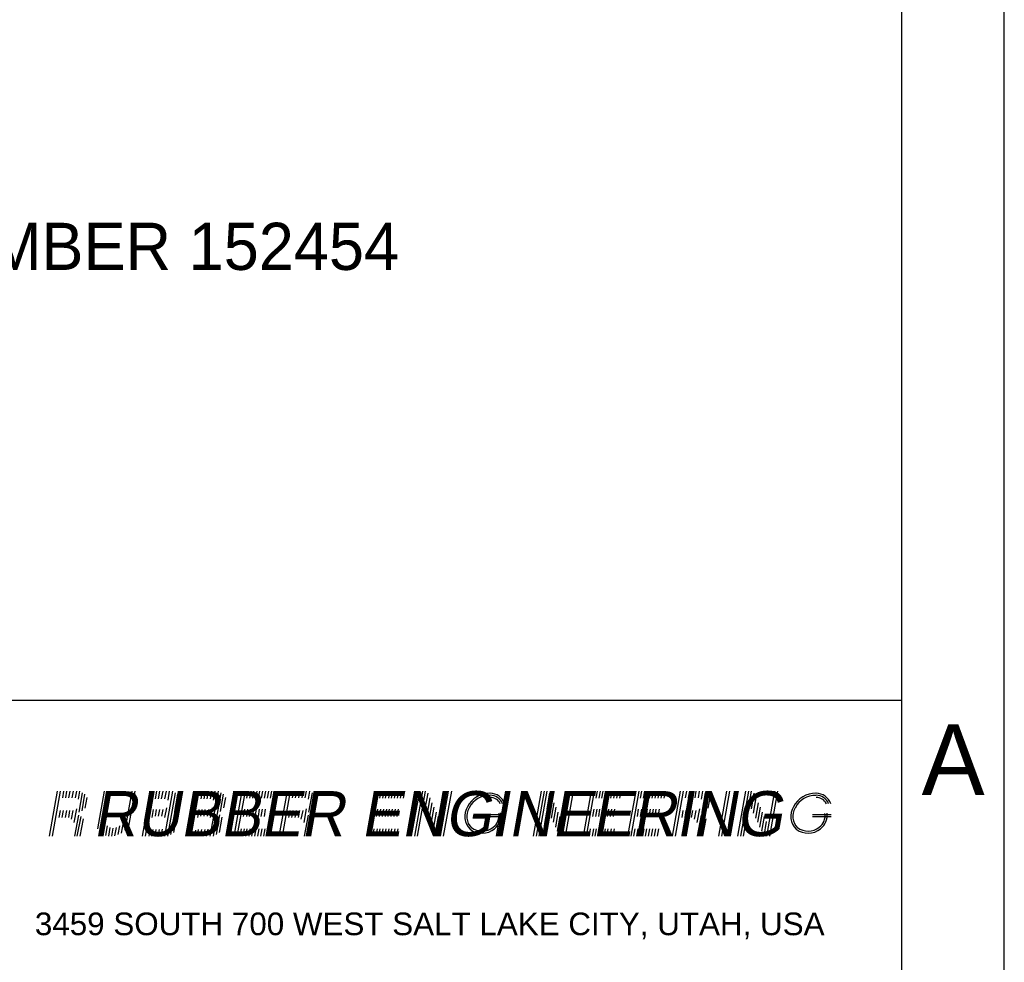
# Model space of a CAD drawing. Extents: x 0 to 108, y 0 to 78.
# Tile 8 of 54: x 97 to 108, y 8 to 19. Entities that reach past the tile are written whole.
import ezdxf
from ezdxf.enums import TextEntityAlignment as Align

# ---------------------------------------------------------------- set-up
doc = ezdxf.new("R2010")
doc.units = 0
doc.header["$LTSCALE"] = 3.5
doc.header["$MEASUREMENT"] = 0
for name, color, linetype in [('$INFO', 7, 'CONTINUOUS'), ('BORDER-35', 1, 'CONTINUOUS'), ('BORDER-70', 6, 'CONTINUOUS'), ('BORDER_OUTLINE-70', 5, 'CONTINUOUS'), ('TEXT-50', 2, 'CONTINUOUS')]:
    doc.layers.add(name, color=color, linetype=linetype)
doc.styles.add('BGA-STD', font='bgastd')
doc.styles.add('BGA-STD-4', font='bgastd', dxfattribs={"height": 0.55118})
doc.styles.add('NEW', font='outline', dxfattribs={"oblique": 10})

# ---------------------------------------------------------------- blocks, each defined once
blk = doc.blocks.new('BORDRDD')
at = {"layer": 'BORDER-35'}
for p, q in [((787, 0), (787, 563)), ((706.025, 70.2), (706.705, 74.026)), ((706.284, 70.2), (706.965, 74.026)), ((707.145, 73.463), (707.245, 74.026)), ((707.399, 73.463), (707.499, 74.026)), ((707.669, 73.463), (707.769, 74.026)), ((707.949, 73.463), (708.05, 74.026)), ((708.23, 73.463), (708.33, 74.026)), ((708.486, 73.349), (708.607, 74.011)), ((708.539, 72.228), (708.827, 73.88)), ((708.783, 72.352), (709.028, 73.778)), ((709.058, 72.572), (709.227, 73.491)), ((710.11, 70.834), (710.678, 74.026)), ((710.319, 70.549), (710.938, 74.026)), ((712.435, 70.702), (713.026, 74.026)), ((712.753, 71.048), (713.283, 74.026)), ((713.907, 70.2), (714.588, 74.026)), ((714.167, 70.2), (714.847, 74.026)), ((715.01, 73.366), (715.128, 74.026)), ((715.264, 73.366), (715.382, 74.026)), ((715.534, 73.366), (715.652, 74.026)), ((715.792, 70.2), (716.49, 74.011)), ((715.814, 73.366), (715.932, 74.026)), ((716.068, 70.2), (716.709, 73.88)), ((716.075, 73.256), (716.212, 74.026)), ((716.654, 72.291), (716.91, 73.778)), ((716.947, 72.605), (717.11, 73.491)), ((717.771, 70.2), (718.452, 74.026)), ((718.031, 70.2), (718.711, 74.026)), ((718.874, 73.366), (718.992, 74.026)), ((719.128, 73.366), (719.246, 74.026)), ((719.398, 73.366), (719.516, 74.026)), ((719.656, 70.2), (720.354, 74.011)), ((719.679, 73.366), (719.796, 74.026)), ((719.932, 70.2), (720.573, 73.88)), ((719.939, 73.256), (720.076, 74.026)), ((720.519, 72.291), (720.774, 73.778)), ((720.811, 72.605), (720.974, 73.491)), ((721.691, 70.2), (722.371, 74.026)), ((721.95, 70.2), (722.631, 74.026)), ((722.759, 73.419), (722.867, 74.026)), ((723.019, 73.419), (723.127, 74.026)), ((723.255, 73.419), (723.363, 74.026)), ((723.514, 73.419), (723.622, 74.026)), ((723.75, 73.419), (723.858, 74.026)), ((724.01, 73.419), (724.118, 74.026)), ((724.256, 73.419), (724.364, 74.026)), ((724.516, 73.419), (724.624, 74.026)), ((724.772, 73.419), (724.88, 74.026)), ((725.512, 70.2), (726.193, 74.026)), ((725.771, 70.2), (726.452, 74.026)), ((726.632, 73.463), (726.732, 74.026)), ((726.887, 73.463), (726.987, 74.026)), ((727.156, 73.463), (727.256, 74.026)), ((727.437, 73.463), (727.537, 74.026)), ((727.717, 73.463), (727.817, 74.026)), ((727.974, 73.349), (728.095, 74.011)), ((728.026, 72.228), (728.314, 73.88)), ((728.27, 72.352), (728.515, 73.778)), ((728.545, 72.572), (728.715, 73.491)), ((732.964, 70.2), (733.645, 74.026)), ((733.224, 70.2), (733.905, 74.026)), ((734.033, 73.419), (734.141, 74.026)), ((734.292, 73.419), (734.4, 74.026)), ((734.528, 73.419), (734.636, 74.026)), ((734.788, 73.419), (734.896, 74.026)), ((735.024, 73.419), (735.132, 74.026)), ((735.283, 73.419), (735.391, 74.026)), ((735.53, 73.419), (735.638, 74.026)), ((735.789, 73.419), (735.897, 74.026)), ((736.046, 73.419), (736.154, 74.026)), ((736.735, 70.2), (737.416, 74.026)), ((736.994, 70.2), (737.675, 74.026)), ((737.218, 70.2), (737.899, 74.026)), ((737.89, 72.521), (738.126, 73.848)), ((739.19, 70.2), (739.871, 74.026)), ((739.45, 70.2), (740.131, 74.026)), ((745.485, 70.2), (746.165, 74.026)), ((745.744, 70.2), (746.425, 74.026)), ((747.068, 70.2), (747.749, 74.026)), ((747.328, 70.2), (748.008, 74.026)), ((747.551, 70.2), (748.232, 74.026)), ((748.224, 72.521), (748.46, 73.848)), ((749.524, 70.2), (750.204, 74.026)), ((749.783, 70.2), (750.464, 74.026)), ((751.31, 70.2), (751.991, 74.026)), ((751.57, 70.2), (752.25, 74.026)), ((752.378, 73.419), (752.487, 74.026)), ((752.638, 73.419), (752.746, 74.026)), ((752.874, 73.419), (752.982, 74.026)), ((753.134, 73.419), (753.242, 74.026)), ((753.37, 73.419), (753.478, 74.026)), ((753.629, 73.419), (753.737, 74.026)), ((753.876, 73.419), (753.984, 74.026)), ((754.135, 73.419), (754.243, 74.026)), ((754.391, 73.419), (754.499, 74.026)), ((755.084, 70.2), (755.765, 74.026)), ((755.344, 70.2), (756.024, 74.026)), ((756.152, 73.419), (756.26, 74.026)), ((756.412, 73.419), (756.52, 74.026)), ((756.648, 73.419), (756.756, 74.026)), ((756.908, 73.419), (757.016, 74.026)), ((757.144, 73.419), (757.252, 74.026)), ((757.403, 73.419), (757.511, 74.026)), ((757.649, 73.419), (757.757, 74.026)), ((757.909, 73.419), (758.017, 74.026)), ((758.165, 73.419), (758.273, 74.026)), ((758.847, 70.2), (759.528, 74.026)), ((759.107, 70.2), (759.787, 74.026)), ((759.968, 73.463), (760.068, 74.026)), ((760.222, 73.463), (760.322, 74.026)), ((760.492, 73.463), (760.592, 74.026)), ((760.772, 73.463), (760.872, 74.026)), ((761.052, 73.463), (761.152, 74.026)), ((761.309, 73.349), (761.43, 74.011)), ((761.362, 72.228), (761.649, 73.88)), ((761.605, 72.352), (761.85, 73.778)), ((761.881, 72.572), (762.05, 73.491)), ((762.784, 70.2), (763.464, 74.026)), ((763.043, 70.2), (763.724, 74.026)), ((764.391, 70.2), (765.072, 74.026)), ((764.651, 70.2), (765.331, 74.026)), ((764.874, 70.2), (765.555, 74.026)), ((765.547, 72.521), (765.783, 73.848)), ((766.847, 70.2), (767.527, 74.026)), ((767.106, 70.2), (767.787, 74.026)), ((738.069, 72.143), (738.302, 73.453)), ((738.258, 71.744), (738.488, 73.036)), ((738.429, 71.381), (738.656, 72.657)), ((748.403, 72.143), (748.636, 73.453)), ((748.591, 71.744), (748.821, 73.036)), ((748.763, 71.381), (748.99, 72.657)), ((765.725, 72.143), (765.959, 73.453)), ((765.914, 71.744), (766.144, 73.036)), ((766.086, 71.381), (766.313, 72.657)), ((706.845, 71.778), (706.953, 72.387)), ((707.099, 71.778), (707.208, 72.387)), ((707.369, 71.778), (707.478, 72.387)), ((707.65, 71.778), (707.758, 72.387)), ((707.891, 71.646), (708.038, 72.387)), ((708.126, 71.351), (708.344, 72.53)), ((708.163, 70.202), (708.499, 71.984)), ((708.377, 70.202), (708.694, 71.876)), ((714.728, 71.778), (714.854, 72.478)), ((715.002, 71.889), (715.092, 72.478)), ((715.272, 71.89), (715.37, 72.478)), ((715.552, 71.891), (715.661, 72.478)), ((715.799, 71.776), (715.975, 72.612)), ((716.322, 70.36), (716.609, 72.025)), ((716.562, 70.517), (716.804, 71.829)), ((718.592, 71.778), (718.718, 72.478)), ((718.866, 71.889), (718.956, 72.478)), ((719.136, 71.89), (719.234, 72.478)), ((719.416, 71.891), (719.525, 72.478)), ((719.663, 71.776), (719.839, 72.612)), ((720.187, 70.36), (720.473, 72.025)), ((720.426, 70.517), (720.668, 71.829)), ((722.486, 71.886), (722.595, 72.496)), ((722.746, 71.886), (722.854, 72.496)), ((722.982, 71.886), (723.091, 72.496)), ((723.242, 71.886), (723.35, 72.496)), ((723.478, 71.886), (723.586, 72.496)), ((723.737, 71.886), (723.846, 72.496)), ((723.984, 71.886), (724.092, 72.496)), ((724.243, 71.886), (724.351, 72.496)), ((726.332, 71.778), (726.441, 72.387)), ((726.587, 71.778), (726.695, 72.387)), ((726.856, 71.778), (726.965, 72.387)), ((727.137, 71.778), (727.245, 72.387)), ((727.378, 71.646), (727.526, 72.387)), ((727.614, 71.351), (727.831, 72.53)), ((727.65, 70.202), (727.986, 71.984)), ((727.865, 70.202), (728.181, 71.876)), ((733.76, 71.886), (733.868, 72.496)), ((734.02, 71.886), (734.128, 72.496)), ((734.256, 71.886), (734.364, 72.496)), ((734.515, 71.886), (734.624, 72.496)), ((734.751, 71.886), (734.86, 72.496)), ((735.011, 71.886), (735.119, 72.496)), ((735.257, 71.886), (735.366, 72.496)), ((735.517, 71.886), (735.625, 72.496)), ((738.618, 70.982), (738.842, 72.241)), ((738.782, 70.634), (739.003, 71.878)), ((743.082, 72.038), (744.656, 72.038)), ((743.082, 71.864), (744.656, 71.864)), ((743.929, 70.2), (744.284, 72.194)), ((744.189, 70.2), (744.543, 72.194)), ((748.951, 70.982), (749.175, 72.241)), ((749.115, 70.634), (749.337, 71.878)), ((752.106, 71.886), (752.214, 72.496)), ((752.365, 71.886), (752.474, 72.496)), ((752.602, 71.886), (752.71, 72.496)), ((752.861, 71.886), (752.969, 72.496)), ((753.097, 71.886), (753.206, 72.496)), ((753.357, 71.886), (753.465, 72.496)), ((753.603, 71.886), (753.711, 72.496)), ((753.862, 71.886), (753.971, 72.496)), ((755.88, 71.886), (755.988, 72.496)), ((756.139, 71.886), (756.248, 72.496)), ((756.375, 71.886), (756.484, 72.496)), ((756.635, 71.886), (756.743, 72.496)), ((756.871, 71.886), (756.98, 72.496)), ((757.131, 71.886), (757.239, 72.496)), ((757.377, 71.886), (757.485, 72.496)), ((757.636, 71.886), (757.745, 72.496)), ((759.668, 71.778), (759.776, 72.387)), ((759.922, 71.778), (760.03, 72.387)), ((760.192, 71.778), (760.3, 72.387)), ((760.472, 71.778), (760.58, 72.387)), ((760.713, 71.646), (760.861, 72.387)), ((760.949, 71.351), (761.166, 72.53)), ((760.985, 70.202), (761.322, 71.984)), ((761.2, 70.202), (761.517, 71.876)), ((766.274, 70.982), (766.498, 72.241)), ((766.438, 70.634), (766.66, 71.878)), ((770.736, 72.038), (772.311, 72.038)), ((770.736, 71.864), (772.311, 71.864)), ((708.621, 70.202), (708.894, 71.682)), ((710.548, 70.395), (710.731, 71.422)), ((710.786, 70.274), (710.929, 71.079)), ((711.852, 70.34), (711.983, 71.076)), ((712.135, 70.473), (712.293, 71.364)), ((728.109, 70.202), (728.381, 71.682)), ((738.964, 70.2), (739.189, 71.461)), ((749.298, 70.2), (749.522, 71.461)), ((761.444, 70.202), (761.717, 71.682)), ((766.621, 70.2), (766.845, 71.461)), ((711.042, 70.2), (711.172, 70.931)), ((711.301, 70.2), (711.422, 70.878)), ((711.574, 70.232), (711.699, 70.938)), ((714.467, 70.2), (714.558, 70.71)), ((714.701, 70.2), (714.801, 70.759)), ((714.971, 70.2), (715.071, 70.761)), ((715.251, 70.2), (715.351, 70.763)), ((715.485, 70.2), (715.604, 70.798)), ((718.331, 70.2), (718.422, 70.71)), ((718.565, 70.2), (718.665, 70.759)), ((718.835, 70.2), (718.935, 70.761)), ((719.115, 70.2), (719.216, 70.763)), ((719.349, 70.2), (719.468, 70.798)), ((722.186, 70.2), (722.297, 70.819)), ((722.446, 70.2), (722.556, 70.819)), ((722.682, 70.2), (722.792, 70.819)), ((722.942, 70.2), (723.052, 70.819)), ((723.178, 70.2), (723.288, 70.819)), ((723.437, 70.2), (723.547, 70.819)), ((723.684, 70.2), (723.794, 70.819)), ((723.943, 70.2), (724.053, 70.819)), ((724.199, 70.2), (724.31, 70.819)), ((733.46, 70.2), (733.57, 70.819)), ((733.72, 70.2), (733.83, 70.819)), ((733.956, 70.2), (734.066, 70.819)), ((734.215, 70.2), (734.325, 70.819)), ((734.451, 70.2), (734.561, 70.819)), ((734.711, 70.2), (734.821, 70.819)), ((734.957, 70.2), (735.067, 70.819)), ((735.217, 70.2), (735.327, 70.819)), ((735.473, 70.2), (735.583, 70.819)), ((751.806, 70.2), (751.916, 70.819)), ((752.065, 70.2), (752.176, 70.819)), ((752.302, 70.2), (752.412, 70.819)), ((752.561, 70.2), (752.671, 70.819)), ((752.797, 70.2), (752.907, 70.819)), ((753.057, 70.2), (753.167, 70.819)), ((753.303, 70.2), (753.413, 70.819)), ((753.563, 70.2), (753.673, 70.819)), ((753.819, 70.2), (753.929, 70.819)), ((755.58, 70.2), (755.69, 70.819)), ((755.839, 70.2), (755.949, 70.819)), ((756.075, 70.2), (756.186, 70.819)), ((756.335, 70.2), (756.445, 70.819)), ((756.571, 70.2), (756.681, 70.819)), ((756.831, 70.2), (756.941, 70.819)), ((757.077, 70.2), (757.187, 70.819)), ((757.336, 70.2), (757.447, 70.819)), ((757.593, 70.2), (757.703, 70.819))]:
    blk.add_line(p, q, dxfattribs=at)
for centre, radius, start, end in [((743.322, 71.773), 2.067, 88.67899, 153.64506), ((743.322, 71.773), 1.894, 88.67899, 153.64506), ((743.382, 72.513), 1.329, 19.45347, 89.95202), ((743.382, 72.513), 1.156, 22.67465, 89.95202), ((743.382, 72.513), 0.982, 26.97369, 89.95202), ((770.976, 71.773), 2.067, 88.67899, 153.64506), ((770.976, 71.773), 1.894, 88.67899, 153.64506), ((771.036, 72.513), 1.329, 19.45347, 89.95202), ((771.036, 72.513), 1.156, 22.67465, 89.95202), ((771.036, 72.513), 0.982, 26.97369, 89.95202), ((742.733, 71.878), 1.502, 147.26773, 226.46525), ((770.387, 71.878), 1.502, 147.26773, 226.46525), ((742.733, 71.878), 1.328, 147.26773, 226.46525), ((742.9, 71.969), 1.25, 307.08051, 7.92141), ((742.9, 71.969), 1.423, 307.08051, 7.92141), ((770.387, 71.878), 1.328, 147.26773, 226.46525), ((770.554, 71.969), 1.25, 307.08051, 7.92141), ((770.554, 71.969), 1.423, 307.08051, 7.92141), ((742.7, 72.137), 1.679, 233.36013, 309.06413), ((742.7, 72.137), 1.505, 233.36013, 309.06413), ((770.354, 72.137), 1.679, 233.36013, 309.06413), ((770.354, 72.137), 1.505, 233.36013, 309.06413)]:
    blk.add_arc(centre, radius, start, end, dxfattribs=at)
at = {"layer": 'BORDER_OUTLINE-70'}
for p, q in [((778.32, 8.459), (778.32, 554.32)), ((556.976, 81.744), (778.32, 81.744))]:
    blk.add_line(p, q, dxfattribs=at)
at = {"layer": 'BORDER-35', "style": 'NEW', "oblique": 10}
blk.add_text('RUBBER ENGINEERING', height=3.82148, dxfattribs=at).set_placement((738.962, 70.202), align=Align.CENTER)
at = {"layer": 'BORDER-35', "style": 'BGA-STD', "width": 0.856294}
blk.add_text('3459 SOUTH 700 WEST SALT LAKE CITY, UTAH, USA', height=1.92102, dxfattribs=at).set_placement((704.78, 61.811), (771.754, 61.811), align=Align.FIT)
at = {"layer": 'BORDER-70', "style": 'BGA-STD-4'}
blk.add_text('A', height=6, dxfattribs=at).set_placement((782.66, 76.691), align=Align.MIDDLE)

msp = doc.modelspace()

# ---------------------------------------------------------------- block references
at = {"layer": '$INFO', "xscale": 0.137795, "yscale": 0.137795, "zscale": 0.137795}
msp.add_blockref('BORDRDD', (0, 0), dxfattribs=at)

# ---------------------------------------------------------------- texts
at = {"layer": 'TEXT-50', "insert": (83.3097, 16.8396), "char_height": 0.55118, "width": 19.814, "attachment_point": 1, "style": 'BGA-STD-4'}
msp.add_mtext('TO ORDER PART REQUEST PART NUMBER 152454', dxfattribs=at)

doc.saveas('drawing.dxf')
